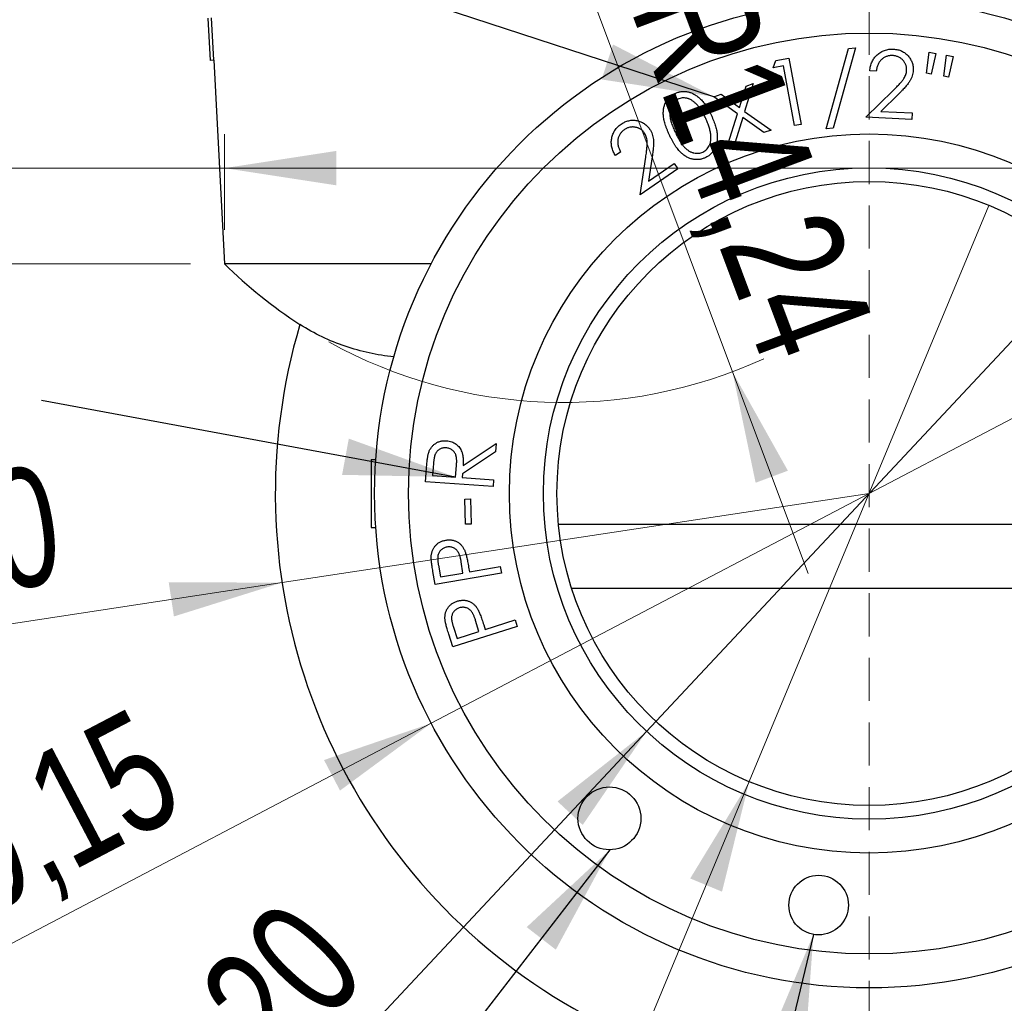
# Model space of a CAD drawing. Header units: millimetres. Extents: x 0 to 420, y 0 to 297.
# Tile 26 of 64: x 159 to 188, y 202 to 231. Entities that reach past the tile are written whole.
import ezdxf

# ---------------------------------------------------------------- set-up
doc = ezdxf.new("R2010")
doc.units = ezdxf.units.MM
doc.linetypes.add('HIDDEN', pattern=[1.905, 1.27, -0.635])
doc.styles.add('SLDTEXTSTYLE1', font='TXT', dxfattribs={"width": 0.75})
doc.dimstyles.new('SLDDIMSTYLE0', dxfattribs={"dimtxt": 3.5, "dimasz": 3.302, "dimexe": 0, "dimexo": 0.0625, "dimgap": 0.875, "dimtad": 1, "dimrnd": 1e-09, "dimzin": 12, "dimdsep": 46, "dimtxsty": 'SLDTEXTSTYLE1', "dimsah": 1, "dimcen": 0.09, "dimadec": 0, "dimazin": 3, "dimtfac": 1, "dimtofl": 0, "dimtmove": 0, "dimatfit": 3, "dimfxl": 0, "dimfrac": 2, "dimtolj": 1, "dimtzin": 12, "dimarcsym": 0})
doc.dimstyles.new('SLDDIMSTYLE1', dxfattribs={"dimtxt": 3.5, "dimasz": 3.302, "dimexe": 0, "dimexo": 0.0625, "dimgap": 0.875, "dimtad": 1, "dimrnd": 1e-09, "dimzin": 12, "dimdsep": 46, "dimtxsty": 'SLDTEXTSTYLE1', "dimsah": 1, "dimcen": 0.09, "dimadec": 0, "dimazin": 3, "dimtfac": 1, "dimtmove": 0, "dimatfit": 0, "dimfxl": 0, "dimfrac": 2, "dimtolj": 1, "dimtzin": 12, "dimarcsym": 0})
doc.dimstyles.new('SLDDIMSTYLE3', dxfattribs={"dimtxt": 0.18, "dimasz": 3.302, "dimexe": 0, "dimexo": 0.0625, "dimgap": 0, "dimtad": 0, "dimtih": 1, "dimtoh": 1, "dimdec": 0, "dimrnd": 1e-09, "dimzin": 0, "dimdsep": 46, "dimtxsty": 'Standard', "dimsah": 1, "dimcen": 0.09, "dimadec": 0, "dimazin": 0, "dimtfac": 3.302, "dimtdec": 0, "dimtofl": 0, "dimtmove": 0, "dimatfit": 3, "dimfxl": 0, "dimfrac": 2, "dimtolj": 1, "dimtzin": 0, "dimarcsym": 0})
doc.dimstyles.new('SLDDIMSTYLE4', dxfattribs={"dimtxt": 3.5, "dimasz": 3.302, "dimexe": 0, "dimexo": 0.0625, "dimgap": 0.875, "dimtad": 1, "dimrnd": 1e-09, "dimzin": 12, "dimdsep": 46, "dimtxsty": 'SLDTEXTSTYLE1', "dimsah": 1, "dimcen": 0, "dimadec": 0, "dimazin": 3, "dimtfac": 1, "dimtofl": 0, "dimtmove": 0, "dimatfit": 3, "dimfxl": 0, "dimfrac": 2, "dimtolj": 1, "dimtzin": 12, "dimarcsym": 0})
doc.dimstyles.new('SLDDIMSTYLE5', dxfattribs={"dimtxt": 3.5, "dimasz": 3.302, "dimexe": 0, "dimexo": 0.0625, "dimgap": 0.875, "dimtad": 1, "dimrnd": 1e-09, "dimzin": 12, "dimdsep": 46, "dimtxsty": 'SLDTEXTSTYLE1', "dimblk1": 'NONE', "dimsah": 1, "dimcen": 0, "dimadec": 0, "dimazin": 3, "dimtfac": 1, "dimtmove": 0, "dimatfit": 3, "dimldrblk": 'NONE', "dimfxl": 0, "dimfrac": 2, "dimtolj": 1, "dimtzin": 12, "dimarcsym": 0})

# ---------------------------------------------------------------- blocks, each defined once
blk = doc.blocks.new('_D_10')
at = {"color": 7, "linetype": 'Continuous', "lineweight": 0}
for p, q in [((164.561, 224.471), (164.561, 227.294)), ((202.561, 224.471), (202.561, 227.294)), ((164.561, 226.294), (153.998, 226.294)), ((164.561, 226.294), (202.561, 226.294))]:
    blk.add_line(p, q, dxfattribs=at)
at = {"color": 7, "linetype": 'Continuous', "lineweight": 18}
for points in [[(164.561, 226.294), (167.863, 225.786), (167.863, 226.802)], [(202.561, 226.294), (199.259, 226.802), (199.259, 225.786)]]:
    blk.add_solid(points, dxfattribs=at)
at = {"color": 7, "linetype": 'Continuous', "lineweight": 18, "insert": (153.998, 230.805), "char_height": 3.5, "attachment_point": 1, "style": 'SLDTEXTSTYLE1'}
blk.add_mtext('38', dxfattribs=at)
blk = doc.blocks.new('_D_11')
at = {"color": 7, "linetype": 'Continuous', "lineweight": 0}
for p, q in [((151.398, 238.871), (151.398, 245.221)), ((162.751, 238.871), (150.398, 238.871)), ((151.398, 238.871), (151.398, 223.471)), ((163.561, 223.471), (150.398, 223.471)), ((151.398, 223.471), (151.398, 217.121))]:
    blk.add_line(p, q, dxfattribs=at)
at = {"color": 7, "linetype": 'Continuous', "lineweight": 18}
for points in [[(151.398, 238.871), (151.906, 242.173), (150.89, 242.173)], [(151.398, 223.471), (150.89, 220.169), (151.906, 220.169)]]:
    blk.add_solid(points, dxfattribs=at)
at = {"color": 7, "linetype": 'Continuous', "lineweight": 18, "insert": (146.887, 224.729), "char_height": 3.5, "attachment_point": 1, "rotation": 90, "style": 'SLDTEXTSTYLE1'}
blk.add_mtext('15,40', dxfattribs=at)
blk = doc.blocks.new('_D_12')
at = {"color": 7, "linetype": 'Continuous', "lineweight": 0}
for q in [(183.561, 216.701), (148.857, 211.434)]:
    blk.add_line((166.259, 214.075), q, dxfattribs=at)
at = {"color": 7, "linetype": 'Continuous', "lineweight": 18}
blk.add_solid([(166.259, 214.075), (162.918, 214.082), (163.071, 213.077)], dxfattribs=at)
at = {"color": 7, "linetype": 'Continuous', "lineweight": 18, "insert": (148.182, 215.881), "char_height": 3.5, "attachment_point": 1, "rotation": 8.6307, "style": 'SLDTEXTSTYLE1'}
blk.add_mtext('R17,50', dxfattribs=at)
blk = doc.blocks.new('_D_13')
at = {"color": 7, "linetype": 'Continuous', "lineweight": 0}
for q in [(196.467, 223.474), (151.544, 199.899)]:
    blk.add_line((170.655, 209.928), q, dxfattribs=at)
at = {"color": 7, "linetype": 'Continuous', "lineweight": 18}
blk.add_solid([(170.655, 209.928), (167.495, 208.844), (167.967, 207.944)], dxfattribs=at)
at = {"color": 7, "linetype": 'Continuous', "lineweight": 18, "char_height": 3.5, "attachment_point": 1, "rotation": 27.6895, "style": 'SLDTEXTSTYLE1'}
for s, insert in [('29,15', (154.103, 206.382)), ('%%c', (149.454, 203.882))]:
    blk.add_mtext(s, dxfattribs=dict(at, insert=insert))
blk = doc.blocks.new('_None')
blk = doc.blocks.new('_D_14')
at = {"color": 7, "linetype": 'Continuous', "lineweight": 0}
for q in [(190.118, 223.713), (160.013, 191.519)]:
    blk.add_line((177.004, 209.689), q, dxfattribs=at)
at = {"color": 7, "linetype": 'Continuous', "lineweight": 18}
blk.add_solid([(177.004, 209.689), (174.378, 207.624), (175.12, 206.93)], dxfattribs=at)
at = {"color": 7, "linetype": 'Continuous', "lineweight": 18, "char_height": 3.5, "attachment_point": 1, "rotation": 46.9215, "style": 'SLDTEXTSTYLE1'}
for s, insert in [('19,20', (160.295, 198.481)), ('%%c', (156.729, 194.589))]:
    blk.add_mtext(s, dxfattribs=dict(at, insert=insert))
blk = doc.blocks.new('_D_15')
at = {"color": 7, "linetype": 'Continuous', "lineweight": 0}
for q in [(187.095, 225.195), (169.506, 182.923)]:
    blk.add_line((180.027, 208.207), q, dxfattribs=at)
at = {"color": 7, "linetype": 'Continuous', "lineweight": 18}
blk.add_solid([(180.027, 208.207), (178.289, 205.353), (179.227, 204.963)], dxfattribs=at)
at = {"color": 7, "linetype": 'Continuous', "lineweight": 18, "char_height": 3.5, "attachment_point": 1, "rotation": 67.4091, "style": 'SLDTEXTSTYLE1'}
for s, insert in [('18,40', (167.332, 189.544)), ('%%c', (165.353, 184.65))]:
    blk.add_mtext(s, dxfattribs=dict(at, insert=insert))
blk = doc.blocks.new('_D_16')
at = {"color": 7, "linetype": 'Continuous', "lineweight": 0}
for q in [(174.544, 233.625), (181.761, 214.341)]:
    blk.add_line((179.535, 220.288), q, dxfattribs=at)
at = {"color": 7, "linetype": 'Continuous', "lineweight": 18}
blk.add_arc((174.544, 233.625), 14.24, 241.0001, 294.5341, dxfattribs=at)
blk.add_solid([(179.535, 220.288), (180.217, 217.018), (181.168, 217.374)], dxfattribs=at)
at = {"color": 7, "linetype": 'Continuous', "lineweight": 18, "insert": (179.788, 232.231), "char_height": 3.5, "attachment_point": 1, "rotation": 290.517, "style": 'SLDTEXTSTYLE1'}
blk.add_mtext('R14,24', dxfattribs=at)

msp = doc.modelspace()

# ---------------------------------------------------------------- linework, layer by layer
at = {"color": 7, "linetype": 'HIDDEN', "lineweight": 18}
msp.add_line((183.56074, 276.62516), (183.56074, 190.9056), dxfattribs=at)
at = {"color": 7, "linetype": 'Continuous', "lineweight": 25}
for p, q in [((164.14502, 229.47089), (164.07937, 230.71917)), ((164.24488, 229.47615), (164.17923, 230.72442)), ((182.29715, 227.45257), (182.95661, 229.82156)), ((183.16494, 229.83638), (182.50388, 227.46739)), ((182.95661, 229.82156), (183.16494, 229.83638)), ((185.25174, 229.08988), (185.32866, 229.70927)), ((185.32866, 229.70927), (185.52498, 229.67521)), ((185.52498, 229.67521), (185.38956, 229.06624)), ((185.76777, 229.00094), (185.84509, 229.61993)), ((185.84509, 229.61993), (186.0414, 229.58587)), ((186.0414, 229.58587), (185.90479, 228.9769)), ((164.24488, 229.47615), (164.14502, 229.47089)), ((164.24491, 229.47564), (164.56074, 223.47104)), ((180.73199, 229.25289), (180.81292, 229.46563)), ((181.03848, 229.30978), (180.73199, 229.25289)), ((180.81292, 229.46563), (181.19673, 229.53655)), ((181.365, 227.54857), (181.03848, 229.30978)), ((181.19673, 229.53655), (181.55891, 227.58422)), ((183.77198, 229.15108), (183.58128, 229.16029)), ((185.38956, 229.06624), (185.25174, 229.08988)), ((185.90479, 228.9769), (185.76777, 229.00094)), ((179.73824, 228.0777), (179.93496, 228.71472)), ((180.1493, 228.78604), (179.89369, 227.96793)), ((179.93496, 228.71472), (180.1493, 228.78604)), ((178.98463, 228.39862), (179.19938, 228.46993)), ((179.19938, 228.46993), (179.73824, 228.0777)), ((183.46709, 227.79691), (184.26717, 228.58057)), ((184.43024, 228.4776), (183.909, 227.96759)), ((179.68055, 227.89701), (178.98463, 228.39862)), ((179.39729, 226.99277), (179.68055, 227.89701)), ((179.89369, 227.96793), (180.67173, 227.41665)), ((183.909, 227.96759), (184.82727, 227.92271)), ((184.82727, 227.92271), (184.81806, 227.73081)), ((179.8352, 227.78684), (179.61044, 227.06368)), ((180.45459, 227.34453), (179.8352, 227.78684)), ((181.55891, 227.58422), (181.365, 227.54857)), ((184.81806, 227.73081), (183.46709, 227.79691)), ((180.67173, 227.41665), (180.45459, 227.34453)), ((182.50388, 227.46739), (182.29715, 227.45257)), ((179.61044, 227.06368), (179.39729, 226.99277)), ((176.24201, 226.76986), (176.08495, 226.66248)), ((176.81372, 225.51064), (176.97838, 226.61401)), ((177.16989, 226.63083), (177.06252, 225.91208)), ((177.06252, 225.91208), (177.81893, 226.42811)), ((177.81893, 226.42811), (177.9267, 226.26986)), ((177.9267, 226.26986), (176.81372, 225.51064)), ((170.65346, 223.47104), (164.56074, 223.47104)), ((171.59257, 217.53004), (172.56893, 218.17907)), ((172.56893, 218.17907), (172.55131, 217.93308)), ((168.88574, 217.70104), (168.88574, 215.70104)), ((168.88574, 217.70104), (169.02008, 217.70104)), ((172.55131, 217.93308), (171.57494, 217.28524)), ((170.48841, 217.04927), (170.51685, 217.4455)), ((170.72238, 217.58412), (170.69754, 217.23396)), ((171.37382, 217.18548), (171.40107, 217.52763)), ((170.69754, 217.23396), (171.37382, 217.18548)), ((171.57494, 217.28524), (171.56693, 217.17146)), ((171.56693, 217.17146), (172.49201, 217.10536)), ((172.49201, 217.10536), (172.47759, 216.90664)), ((172.47759, 216.90664), (170.48841, 217.04927)), ((171.64522, 216.53823), (171.80988, 216.54343)), ((171.66885, 215.79424), (171.64522, 216.53823)), ((171.80988, 216.54343), (171.83352, 215.79944)), ((168.88574, 215.70104), (169.02008, 215.70104)), ((171.83352, 215.79944), (171.66885, 215.79424)), ((174.40536, 215.79599), (192.71611, 215.79599)), ((170.8681, 214.58753), (170.92779, 214.24258)), ((171.59125, 214.35716), (171.53837, 214.68809)), ((171.75832, 214.52943), (171.78236, 214.39041)), ((171.78236, 214.39041), (172.69021, 214.54706)), ((172.69021, 214.54706), (172.72387, 214.35195)), ((170.77154, 214.01501), (170.70464, 214.40363)), ((172.72387, 214.35195), (170.77154, 214.01501)), ((170.92779, 214.24258), (171.59125, 214.35716)), ((192.3243, 213.90104), (174.79718, 213.90104)), ((173.18949, 212.7844), (171.29245, 212.17943)), ((171.30928, 212.76277), (171.41625, 212.42743)), ((172.06128, 212.63336), (171.96313, 212.95588)), ((172.20391, 212.82807), (172.24678, 212.69265)), ((172.24678, 212.69265), (173.12899, 212.9739)), ((173.12899, 212.9739), (173.18949, 212.7844)), ((171.29245, 212.17943), (171.17186, 212.55724)), ((171.41625, 212.42743), (172.06128, 212.63336))]:
    msp.add_line(p, q, dxfattribs=at)
for centre, radius in [((183.56074, 216.70104), 14.575), ((183.56074, 216.70104), 13.575), ((183.56074, 216.70104), 10.6), ((183.56074, 216.70104), 9.6), ((183.56074, 216.70104), 9.2), ((175.90771, 207.1236), 0.9269), ((182.07425, 204.56773), 0.87765)]:
    msp.add_circle(centre, radius, dxfattribs=at)
for centre, radius, start, end in [((174.54429, 233.62456), 14.23957, 225.483621, 236.986285), ((183.56074, 216.70104), 17.5, 163.454756, 16.545244)]:
    msp.add_arc(centre, radius, start, end, dxfattribs=at)
for points, knots in [([(183.58128, 229.16029), (183.58371, 229.18425), (183.58849, 229.23137), (183.60195, 229.30003), (183.62193, 229.36492), (183.64656, 229.42635), (183.67695, 229.48416), (183.71253, 229.53845), (183.75433, 229.5888), (183.80084, 229.63539), (183.85142, 229.67704), (183.90447, 229.71371), (183.96073, 229.74331), (184.0191, 229.76759), (184.0802, 229.78507), (184.14343, 229.79734), (184.20939, 229.80297), (184.25408, 229.80187), (184.27679, 229.80132)], [0, 0, 0, 0, 0.06852395, 0.13481217, 0.19879788, 0.26156442, 0.32295827, 0.38443682, 0.44601875, 0.50892906, 0.5715815, 0.63232438, 0.69219594, 0.75221099, 0.81201007, 0.87278269, 0.93536356, 1, 1, 1, 1]), ([(184.25676, 229.61222), (184.24113, 229.61263), (184.2105, 229.61344), (184.16523, 229.60986), (184.12199, 229.60164), (184.08033, 229.59029), (184.04086, 229.57391), (184.00287, 229.55388), (183.96695, 229.52928), (183.93284, 229.5012), (183.90102, 229.46974), (183.87297, 229.43396), (183.84757, 229.39523), (183.82614, 229.3527), (183.80697, 229.30735), (183.79208, 229.25827), (183.77982, 229.20595), (183.77464, 229.16969), (183.77198, 229.15108)], [0, 0, 0, 0, 0.06291973, 0.12334252, 0.1824076, 0.23994998, 0.29687087, 0.35412608, 0.41259327, 0.47180748, 0.5318871, 0.59235535, 0.65455396, 0.71804787, 0.78386092, 0.85257593, 0.9243215, 1, 1, 1, 1]), ([(184.66782, 229.18153), (184.6681, 229.19529), (184.66867, 229.22248), (184.66452, 229.26278), (184.65635, 229.30176), (184.64502, 229.33972), (184.62853, 229.37583), (184.60899, 229.41112), (184.58461, 229.4446), (184.55725, 229.47698), (184.52678, 229.50661), (184.49403, 229.53309), (184.45911, 229.55539), (184.42242, 229.57445), (184.38374, 229.58968), (184.34325, 229.60134), (184.30069, 229.60908), (184.27161, 229.61115), (184.25676, 229.61222)], [0, 0, 0, 0, 0.06232618, 0.12313884, 0.18306904, 0.24259462, 0.30219091, 0.36261093, 0.42507502, 0.48946153, 0.55450437, 0.61734833, 0.67995587, 0.74193151, 0.80440733, 0.86799269, 0.93256093, 1, 1, 1, 1]), ([(184.27679, 229.80132), (184.29914, 229.79971), (184.34287, 229.79657), (184.40649, 229.78524), (184.46655, 229.76851), (184.52296, 229.7458), (184.57602, 229.7183), (184.62541, 229.68501), (184.67118, 229.64644), (184.71294, 229.60285), (184.75029, 229.556), (184.78263, 229.50678), (184.80951, 229.45595), (184.83098, 229.40334), (184.84706, 229.34898), (184.85784, 229.29291), (184.86334, 229.23505), (184.86227, 229.19609), (184.86173, 229.17632)], [0, 0, 0, 0, 0.07028048, 0.13753866, 0.20242631, 0.26562825, 0.32805966, 0.38967383, 0.45214322, 0.515581, 0.57881629, 0.63996679, 0.70015295, 0.75899742, 0.8180148, 0.87777767, 0.93796383, 1, 1, 1, 1]), ([(184.26717, 228.58057), (184.28655, 228.59965), (184.32382, 228.63637), (184.37727, 228.68936), (184.42482, 228.73918), (184.46752, 228.78479), (184.50477, 228.82688), (184.53705, 228.8651), (184.56337, 228.90016), (184.5924, 228.94065), (184.62028, 228.99091), (184.64542, 229.05244), (184.66205, 229.11622), (184.66589, 229.15967), (184.66782, 229.18153)], [0, 0, 0, 0, 0.11016308, 0.21190847, 0.30487599, 0.38908193, 0.46495619, 0.53255405, 0.59162546, 0.64249959, 0.73428878, 0.82358956, 0.91122999, 1, 1, 1, 1]), ([(184.86173, 229.17632), (184.85939, 229.14856), (184.85477, 229.09353), (184.83478, 229.01307), (184.80555, 228.9356), (184.77213, 228.8736), (184.73975, 228.82362), (184.70977, 228.7833), (184.67542, 228.73964), (184.63591, 228.69321), (184.59181, 228.64341), (184.54256, 228.59073), (184.48835, 228.53488), (184.45008, 228.49716), (184.43024, 228.4776)], [0, 0, 0, 0, 0.099019, 0.19634228, 0.29399942, 0.39311197, 0.44638737, 0.50591455, 0.5719236, 0.64411965, 0.72292588, 0.80870455, 0.90082703, 1, 1, 1, 1]), ([(177.68085, 227.26335), (177.66744, 227.29238), (177.64141, 227.34875), (177.60659, 227.43215), (177.57629, 227.51158), (177.55113, 227.58713), (177.53033, 227.6587), (177.51484, 227.72642), (177.50312, 227.79012), (177.4972, 227.85043), (177.49528, 227.90757), (177.49626, 227.96244), (177.50116, 228.0153), (177.50909, 228.06617), (177.5202, 228.115), (177.53529, 228.16162), (177.55302, 228.20657), (177.57486, 228.24901), (177.59938, 228.28907), (177.62607, 228.32699), (177.65601, 228.36168), (177.68759, 228.3945), (177.72221, 228.42427), (177.75964, 228.45083), (177.79893, 228.47581), (177.82694, 228.48957), (177.84111, 228.49652)], [0, 0, 0, 0, 0.06856412, 0.13312921, 0.19376156, 0.25081284, 0.30383739, 0.35350557, 0.39973875, 0.44262329, 0.48331278, 0.52226834, 0.56022483, 0.59704181, 0.63260801, 0.66747562, 0.70204088, 0.73610787, 0.7696521, 0.80270872, 0.83541619, 0.86781759, 0.90030745, 0.9331313, 0.96618792, 1, 1, 1, 1]), ([(177.84111, 228.49652), (177.85571, 228.50302), (177.88463, 228.51588), (177.92922, 228.53119), (177.97446, 228.54225), (178.01992, 228.55055), (178.06606, 228.55426), (178.11239, 228.55537), (178.15927, 228.55192), (178.20639, 228.5451), (178.25383, 228.53492), (178.30067, 228.51973), (178.34756, 228.50137), (178.39374, 228.47841), (178.43986, 228.45178), (178.48538, 228.42099), (178.53035, 228.38576), (178.57544, 228.3469), (178.62013, 228.3031), (178.66366, 228.25365), (178.70672, 228.19871), (178.74936, 228.13841), (178.79153, 228.07253), (178.83265, 228.00098), (178.87362, 227.92405), (178.89952, 227.87028), (178.91282, 227.84268)], [0, 0, 0, 0, 0.034019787, 0.067386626, 0.100219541, 0.133136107, 0.165682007, 0.19867711, 0.231745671, 0.265651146, 0.30001512, 0.334913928, 0.370403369, 0.407161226, 0.444624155, 0.483748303, 0.524081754, 0.566219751, 0.610463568, 0.657203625, 0.706417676, 0.759050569, 0.81443234, 0.87291959, 0.934751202, 1, 1, 1, 1]), ([(177.92764, 228.32785), (177.90823, 228.31759), (177.8695, 228.29711), (177.81894, 228.25366), (177.77482, 228.20172), (177.74429, 228.15168), (177.72342, 228.10791), (177.71094, 228.07262), (177.70014, 228.03608), (177.69319, 227.99764), (177.68845, 227.95764), (177.68581, 227.91602), (177.68699, 227.8728), (177.69009, 227.82758), (177.6964, 227.77943), (177.70776, 227.72809), (177.72198, 227.67278), (177.74091, 227.61376), (177.76257, 227.55046), (177.78951, 227.48367), (177.81927, 227.41269), (177.84161, 227.36464), (177.85313, 227.33987)], [0, 0, 0, 0, 0.05931053, 0.11835799, 0.17916828, 0.24331329, 0.27648368, 0.31035272, 0.34458484, 0.37955803, 0.41598786, 0.45366756, 0.49237659, 0.53299058, 0.5764206, 0.62373743, 0.67532298, 0.73103587, 0.79154853, 0.85649922, 0.92603099, 1, 1, 1, 1]), ([(178.74495, 227.75934), (178.73423, 227.78143), (178.71331, 227.82452), (178.68102, 227.88689), (178.64747, 227.94483), (178.61465, 227.99954), (178.58042, 228.04964), (178.54586, 228.09583), (178.51131, 228.13838), (178.47579, 228.17646), (178.44041, 228.21115), (178.40501, 228.24239), (178.36921, 228.26977), (178.33338, 228.29342), (178.2979, 228.31416), (178.26181, 228.33053), (178.22592, 228.34408), (178.17846, 228.35576), (178.12045, 228.36447), (178.05258, 228.36373), (177.9875, 228.35261), (177.94757, 228.33609), (177.92764, 228.32785)], [0, 0, 0, 0, 0.0665148, 0.12980133, 0.19026033, 0.24791554, 0.30261626, 0.35458052, 0.40420393, 0.45106407, 0.49558998, 0.5384144, 0.57894521, 0.61758551, 0.65470475, 0.6901641, 0.72485248, 0.75846725, 0.82243705, 0.88323514, 0.94172131, 1, 1, 1, 1]), ([(178.91282, 227.84268), (178.92554, 227.81497), (178.95033, 227.76099), (178.9838, 227.6808), (179.01203, 227.60355), (179.03652, 227.52968), (179.05561, 227.45873), (179.0708, 227.39089), (179.08074, 227.32609), (179.08654, 227.26427), (179.08797, 227.20526), (179.08658, 227.14852), (179.0814, 227.09389), (179.07258, 227.04143), (179.0605, 226.99111), (179.04544, 226.94291), (179.02648, 226.89696), (179.004, 226.85341), (178.97886, 226.81238), (178.95145, 226.77368), (178.92096, 226.73834), (178.88832, 226.7051), (178.85323, 226.6748), (178.81545, 226.64721), (178.77523, 226.62245), (178.7468, 226.60823), (178.73253, 226.60109)], [0, 0, 0, 0, 0.064936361, 0.126539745, 0.185044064, 0.24010325, 0.29227698, 0.341494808, 0.388127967, 0.431836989, 0.473672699, 0.51380212, 0.552669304, 0.590459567, 0.627030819, 0.662840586, 0.697920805, 0.732783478, 0.767132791, 0.800369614, 0.833664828, 0.866455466, 0.899534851, 0.932310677, 0.966026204, 1, 1, 1, 1]), ([(176.08495, 226.66248), (176.07244, 226.68298), (176.04786, 226.72322), (176.01779, 226.78616), (175.99392, 226.84938), (175.9771, 226.91333), (175.96604, 226.97739), (175.96196, 227.04214), (175.96511, 227.10718), (175.97357, 227.17219), (175.98902, 227.23552), (176.00921, 227.29651), (176.03591, 227.35402), (176.06805, 227.4082), (176.10555, 227.45928), (176.1492, 227.50635), (176.19765, 227.55112), (176.23395, 227.57687), (176.25242, 227.58997)], [0, 0, 0, 0, 0.06857766, 0.1346195, 0.19896883, 0.2613458, 0.32325544, 0.38442109, 0.44628839, 0.50904345, 0.57141692, 0.63222692, 0.69231809, 0.75219084, 0.81194189, 0.87297412, 0.93536626, 1, 1, 1, 1]), ([(176.25242, 227.58997), (176.2712, 227.60202), (176.30794, 227.6256), (176.36511, 227.65521), (176.42305, 227.67774), (176.48136, 227.6937), (176.53995, 227.70422), (176.5991, 227.70703), (176.65877, 227.70457), (176.71798, 227.69455), (176.77591, 227.67992), (176.83117, 227.66031), (176.88331, 227.6362), (176.93206, 227.60721), (176.97743, 227.57335), (177.01964, 227.53522), (177.05855, 227.49238), (177.08137, 227.46092), (177.09297, 227.44494)], [0, 0, 0, 0, 0.07026706, 0.13742507, 0.20241287, 0.26568052, 0.32756993, 0.3894922, 0.45181319, 0.51529301, 0.57823685, 0.63983255, 0.69967418, 0.75889767, 0.81812116, 0.87767977, 0.9378325, 1, 1, 1, 1]), ([(178.89599, 227.26375), (178.89362, 227.28274), (178.88881, 227.32125), (178.87836, 227.3796), (178.86416, 227.4393), (178.84686, 227.50062), (178.82659, 227.56356), (178.80212, 227.62758), (178.77567, 227.69347), (178.75531, 227.73713), (178.74495, 227.75934)], [0, 0, 0, 0, 0.11027586, 0.2236669, 0.34147847, 0.46380999, 0.59087387, 0.72240554, 0.8587696, 1, 1, 1, 1]), ([(176.34978, 227.42811), (176.33719, 227.41897), (176.31242, 227.401), (176.27875, 227.37083), (176.24872, 227.33868), (176.22312, 227.30396), (176.20088, 227.26746), (176.18269, 227.22866), (176.16873, 227.18766), (176.15864, 227.14473), (176.15314, 227.10042), (176.15195, 227.0552), (176.15513, 227.00929), (176.16327, 226.9626), (176.17629, 226.91522), (176.19369, 226.86707), (176.21514, 226.818), (176.23292, 226.78614), (176.24201, 226.76986)], [0, 0, 0, 0, 0.062786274, 0.1235281, 0.182310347, 0.240134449, 0.297488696, 0.354677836, 0.412845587, 0.472115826, 0.532463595, 0.592898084, 0.654540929, 0.71803454, 0.783982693, 0.852740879, 0.92470584, 1, 1, 1, 1]), ([(176.93552, 227.33276), (176.92745, 227.34388), (176.91151, 227.36589), (176.8841, 227.39541), (176.85472, 227.42195), (176.82237, 227.44433), (176.78775, 227.46366), (176.75076, 227.47979), (176.71127, 227.49219), (176.66992, 227.50085), (176.62784, 227.50588), (176.58584, 227.508), (176.54468, 227.50434), (176.50404, 227.49783), (176.46439, 227.48613), (176.42485, 227.47175), (176.38672, 227.4516), (176.36222, 227.43603), (176.34978, 227.42811)], [0, 0, 0, 0, 0.06240979, 0.12342204, 0.18276223, 0.2420465, 0.30183838, 0.3627418, 0.42514273, 0.48967777, 0.55451194, 0.61769646, 0.68041553, 0.74199599, 0.80445596, 0.86805038, 0.93294421, 1, 1, 1, 1]), ([(176.97838, 226.61401), (176.98247, 226.64084), (176.9903, 226.69232), (177.00034, 226.76658), (177.00848, 226.83468), (177.01436, 226.89669), (177.01901, 226.95249), (177.02147, 227.0022), (177.02205, 227.04592), (177.02, 227.09563), (177.01299, 227.15245), (176.99529, 227.21644), (176.97037, 227.27726), (176.94715, 227.31422), (176.93552, 227.33276)], [0, 0, 0, 0, 0.11027158, 0.2115658, 0.30444471, 0.3889413, 0.46459911, 0.53196078, 0.59110715, 0.64215812, 0.73409394, 0.82294365, 0.91122156, 1, 1, 1, 1]), ([(177.09297, 227.44494), (177.10775, 227.42151), (177.13712, 227.375), (177.16987, 227.29927), (177.19306, 227.22015), (177.20339, 227.15089), (177.20773, 227.09176), (177.20822, 227.04175), (177.20699, 226.98644), (177.20369, 226.92578), (177.19838, 226.85967), (177.19126, 226.78805), (177.18149, 226.71114), (177.17384, 226.6582), (177.16989, 226.63083)], [0, 0, 0, 0, 0.09891399, 0.19640385, 0.29386097, 0.3929235, 0.44605791, 0.5057468, 0.57165046, 0.64384652, 0.72286989, 0.80876446, 0.90114825, 1, 1, 1, 1]), ([(178.73253, 226.60109), (178.71821, 226.59469), (178.68973, 226.58196), (178.64559, 226.56757), (178.60132, 226.55544), (178.55647, 226.5481), (178.51133, 226.54393), (178.4658, 226.54377), (178.41982, 226.54626), (178.37365, 226.55337), (178.32742, 226.5635), (178.28186, 226.57859), (178.23658, 226.59714), (178.1919, 226.61958), (178.14738, 226.64584), (178.1036, 226.67627), (178.06015, 226.71055), (178.01688, 226.74875), (177.97435, 226.79241), (177.93167, 226.84151), (177.88932, 226.89681), (177.84746, 226.95852), (177.80465, 227.02559), (177.76361, 227.0997), (177.721, 227.17891), (177.6945, 227.23465), (177.68085, 227.26335)], [0, 0, 0, 0, 0.03365161, 0.06692132, 0.0995324, 0.13209809, 0.16433278, 0.19672769, 0.22975568, 0.26308092, 0.29687996, 0.33123845, 0.36594794, 0.40184462, 0.43847217, 0.4768002, 0.51619925, 0.55721802, 0.60059897, 0.64692956, 0.69681333, 0.75000884, 0.8069544, 0.86754412, 0.93179197, 1, 1, 1, 1]), ([(177.85313, 227.33987), (177.86487, 227.31523), (177.88761, 227.26751), (177.92298, 227.19928), (177.95778, 227.13653), (177.99161, 227.07888), (178.02585, 227.02729), (178.05891, 226.98076), (178.09139, 226.93945), (178.12407, 226.90359), (178.15674, 226.87201), (178.18985, 226.84426), (178.22316, 226.8194), (178.25669, 226.797), (178.29141, 226.77877), (178.32622, 226.76295), (178.36172, 226.75038), (178.40903, 226.73852), (178.4675, 226.72984), (178.53587, 226.73119), (178.60147, 226.74223), (178.64182, 226.75871), (178.66202, 226.76695)], [0, 0, 0, 0, 0.07391166, 0.14313392, 0.20804123, 0.26819742, 0.32406169, 0.37564072, 0.42274076, 0.46625772, 0.50692113, 0.54567453, 0.58313773, 0.61944521, 0.65471316, 0.68918991, 0.72292864, 0.75651977, 0.8211606, 0.88228286, 0.94108367, 1, 1, 1, 1]), ([(178.66202, 226.76695), (178.68143, 226.77721), (178.72018, 226.79769), (178.77044, 226.841), (178.81451, 226.89223), (178.84451, 226.94175), (178.86552, 226.9848), (178.87752, 227.0198), (178.88791, 227.05622), (178.89491, 227.09447), (178.89921, 227.13451), (178.90142, 227.17613), (178.89998, 227.21949), (178.89734, 227.2488), (178.89599, 227.26375)], [0, 0, 0, 0, 0.11180186, 0.22310781, 0.33625708, 0.45565349, 0.51756411, 0.58053565, 0.6442229, 0.71081826, 0.77873383, 0.84972503, 0.92339, 1, 1, 1, 1]), ([(169.55254, 220.72608), (169.06044, 220.78323), (168.58232, 220.88584), (167.65737, 221.19825), (167.21056, 221.40822), (166.78532, 221.68455)], [0, 0, 0, 0, 0.5, 0.5, 1, 1, 1, 1]), ([(170.57615, 217.89262), (170.58089, 217.90684), (170.59023, 217.93487), (170.60756, 217.97531), (170.62794, 218.01316), (170.65098, 218.0488), (170.67674, 218.08214), (170.70503, 218.11334), (170.7363, 218.14213), (170.77015, 218.16828), (170.80611, 218.19209), (170.8441, 218.21209), (170.8839, 218.22819), (170.92514, 218.24108), (170.96819, 218.25024), (171.01294, 218.25597), (171.05933, 218.2574), (171.09071, 218.25594), (171.10659, 218.2552)], [0, 0, 0, 0, 0.064466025, 0.126968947, 0.188880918, 0.249083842, 0.309264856, 0.369828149, 0.42996806, 0.491760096, 0.553552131, 0.615194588, 0.675972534, 0.73790314, 0.800745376, 0.864985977, 0.931632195, 1, 1, 1, 1]), ([(171.10659, 218.2552), (171.1329, 218.25246), (171.18414, 218.24713), (171.25759, 218.22689), (171.32548, 218.19815), (171.38719, 218.15982), (171.44179, 218.11303), (171.48969, 218.05888), (171.52791, 217.99593), (171.55341, 217.93823), (171.56928, 217.8878), (171.57908, 217.84626), (171.58724, 217.80149), (171.5927, 217.75344), (171.59576, 217.70209), (171.59688, 217.64756), (171.59623, 217.58982), (171.59381, 217.55033), (171.59257, 217.53004)], [0, 0, 0, 0, 0.07983013, 0.15554126, 0.22933986, 0.30205472, 0.37422725, 0.44605222, 0.51966614, 0.59595961, 0.63618388, 0.67937107, 0.72491007, 0.77368985, 0.82547193, 0.8803966, 0.93854359, 1, 1, 1, 1]), ([(171.09177, 218.04846), (171.07532, 218.04897), (171.04293, 218.04996), (170.99501, 218.04271), (170.94884, 218.0292), (170.90547, 218.00815), (170.86556, 217.98206), (170.83053, 217.95076), (170.80094, 217.91476), (170.78103, 217.88053), (170.76766, 217.84979), (170.75914, 217.82255), (170.7506, 217.79204), (170.74369, 217.75755), (170.73658, 217.71956), (170.73148, 217.67763), (170.72586, 217.63216), (170.72357, 217.60056), (170.72238, 217.58412)], [0, 0, 0, 0, 0.07281369, 0.14338868, 0.21381205, 0.28530466, 0.35623379, 0.42456853, 0.49271068, 0.56195477, 0.59934344, 0.64108966, 0.68833703, 0.7397713, 0.79690286, 0.85961097, 0.92694606, 1, 1, 1, 1]), ([(171.40107, 217.52763), (171.40206, 217.54365), (171.40399, 217.57461), (171.40578, 217.61963), (171.40559, 217.66145), (171.40482, 217.70025), (171.40127, 217.73562), (171.39756, 217.76804), (171.39205, 217.79726), (171.3825, 217.83159), (171.36708, 217.87068), (171.34269, 217.91333), (171.31123, 217.95059), (171.27433, 217.98254), (171.23321, 218.00882), (171.1888, 218.02927), (171.1414, 218.04318), (171.10842, 218.04669), (171.09177, 218.04846)], [0, 0, 0, 0, 0.06974805, 0.13477719, 0.19570316, 0.2514341, 0.30328432, 0.35006536, 0.39319535, 0.43233087, 0.50473867, 0.57519992, 0.64481267, 0.71555527, 0.78653781, 0.85612155, 0.9273763, 1, 1, 1, 1]), ([(170.51685, 217.4455), (170.51878, 217.47195), (170.52249, 217.52273), (170.52896, 217.59551), (170.53543, 217.66169), (170.54348, 217.72088), (170.55016, 217.77351), (170.5583, 217.81917), (170.56642, 217.85828), (170.57309, 217.88183), (170.57615, 217.89262)], [0, 0, 0, 0, 0.17611125, 0.33815131, 0.48526601, 0.61760584, 0.73488262, 0.83753447, 0.92555771, 1, 1, 1, 1]), ([(170.65576, 214.85956), (170.65715, 214.87388), (170.6599, 214.90226), (170.66771, 214.94387), (170.67777, 214.98426), (170.69234, 215.02266), (170.70836, 215.06028), (170.72867, 215.09584), (170.75169, 215.13002), (170.77704, 215.163), (170.80595, 215.19326), (170.83734, 215.22114), (170.87146, 215.24612), (170.90855, 215.26761), (170.94784, 215.28662), (170.98989, 215.30217), (171.03446, 215.31514), (171.06542, 215.32121), (171.08124, 215.32431)], [0, 0, 0, 0, 0.063128, 0.12511301, 0.18569289, 0.24560231, 0.30519243, 0.36504445, 0.42504847, 0.48603553, 0.54741588, 0.60847336, 0.67015818, 0.73270356, 0.79642773, 0.8615499, 0.92928026, 1, 1, 1, 1]), ([(171.11609, 215.12238), (171.10022, 215.11894), (171.06875, 215.1121), (171.02378, 215.09439), (170.98261, 215.06929), (170.94472, 215.03928), (170.91202, 215.00409), (170.88507, 214.96537), (170.86537, 214.92304), (170.85398, 214.8852), (170.84885, 214.8522), (170.84637, 214.82396), (170.84639, 214.79252), (170.84693, 214.75775), (170.85001, 214.71981), (170.85441, 214.67853), (170.86043, 214.63405), (170.86548, 214.60341), (170.8681, 214.58753)], [0, 0, 0, 0, 0.07235502, 0.14345442, 0.21422393, 0.2866671, 0.3582907, 0.42766104, 0.49611812, 0.56564418, 0.60303977, 0.64487474, 0.69191978, 0.7431431, 0.79986507, 0.86154613, 0.92824286, 1, 1, 1, 1]), ([(171.08124, 215.32431), (171.09723, 215.32687), (171.12856, 215.3319), (171.17522, 215.33428), (171.22024, 215.33436), (171.26361, 215.3296), (171.30558, 215.32237), (171.34566, 215.31039), (171.3845, 215.29579), (171.42132, 215.27668), (171.45634, 215.25474), (171.48961, 215.23029), (171.52018, 215.20222), (171.54884, 215.17156), (171.57564, 215.1381), (171.59949, 215.1014), (171.62172, 215.06211), (171.63446, 215.03434), (171.64093, 215.02022)], [0, 0, 0, 0, 0.06998521, 0.13709061, 0.20176696, 0.2644536, 0.32550179, 0.38562537, 0.44503483, 0.50469073, 0.56461433, 0.62362959, 0.6829042, 0.74377735, 0.80501097, 0.86795241, 0.93284493, 1, 1, 1, 1]), ([(171.53837, 214.68809), (171.53555, 214.70427), (171.5301, 214.73552), (171.52032, 214.78035), (171.51053, 214.82173), (171.49964, 214.85937), (171.48849, 214.89348), (171.47691, 214.92417), (171.46471, 214.95127), (171.44759, 214.98218), (171.42407, 215.01637), (171.38973, 215.0506), (171.35129, 215.07975), (171.308, 215.10173), (171.2622, 215.11791), (171.21439, 215.1267), (171.16534, 215.12909), (171.13262, 215.12464), (171.11609, 215.12238)], [0, 0, 0, 0, 0.07133884, 0.13778124, 0.1992629, 0.25599396, 0.30790593, 0.35509147, 0.39844156, 0.43686637, 0.5084806, 0.57780046, 0.64659654, 0.71716477, 0.78779258, 0.85684983, 0.92767745, 1, 1, 1, 1]), ([(170.70464, 214.40363), (170.69999, 214.43032), (170.69107, 214.4815), (170.68001, 214.55514), (170.67064, 214.62217), (170.66347, 214.68255), (170.65798, 214.73622), (170.65524, 214.78327), (170.65406, 214.82365), (170.65523, 214.84835), (170.65576, 214.85956)], [0, 0, 0, 0, 0.17693981, 0.33926948, 0.4862994, 0.61893187, 0.73635346, 0.83858166, 0.92668969, 1, 1, 1, 1]), ([(171.64093, 215.02022), (171.6456, 215.00851), (171.65585, 214.98284), (171.66951, 214.93979), (171.68395, 214.88946), (171.69814, 214.83165), (171.71298, 214.76661), (171.72819, 214.69424), (171.74332, 214.61433), (171.75318, 214.55856), (171.75832, 214.52943)], [0, 0, 0, 0, 0.07477988, 0.16401723, 0.26788964, 0.38554636, 0.5172648, 0.66386501, 0.82445553, 1, 1, 1, 1]), ([(171.06088, 213.00435), (171.0603, 213.01877), (171.05915, 213.04735), (171.0606, 213.08984), (171.06595, 213.13136), (171.07436, 213.17165), (171.08561, 213.21113), (171.10046, 213.24942), (171.11855, 213.28681), (171.1398, 213.32288), (171.16412, 213.35737), (171.1918, 213.38939), (171.22237, 213.41878), (171.25594, 213.44541), (171.29257, 213.46948), (171.33222, 213.49107), (171.37499, 213.51007), (171.40495, 213.52034), (171.42026, 213.52559)], [0, 0, 0, 0, 0.06303202, 0.12491694, 0.18548436, 0.24566844, 0.30456921, 0.36459189, 0.42486639, 0.48580077, 0.54731333, 0.6089475, 0.67042685, 0.73229251, 0.79588363, 0.861674, 0.92932129, 1, 1, 1, 1]), ([(171.48276, 213.32967), (171.46733, 213.32413), (171.43678, 213.31316), (171.39489, 213.28863), (171.35703, 213.2585), (171.32375, 213.22312), (171.29575, 213.18385), (171.27448, 213.14143), (171.26031, 213.09667), (171.25474, 213.05729), (171.25355, 213.0237), (171.25547, 212.99533), (171.25897, 212.96387), (171.26534, 212.92962), (171.27273, 212.89211), (171.28305, 212.85172), (171.29484, 212.80807), (171.30435, 212.77822), (171.30928, 212.76277)], [0, 0, 0, 0, 0.07258758, 0.14369833, 0.21408771, 0.28656889, 0.35837912, 0.42724455, 0.49617616, 0.56561225, 0.60294347, 0.64506065, 0.69156349, 0.74326686, 0.79948485, 0.86110842, 0.92806532, 1, 1, 1, 1]), ([(171.42026, 213.52559), (171.43583, 213.53021), (171.46631, 213.53926), (171.51222, 213.54896), (171.55712, 213.55466), (171.60096, 213.55622), (171.64358, 213.55427), (171.68518, 213.5487), (171.72575, 213.53913), (171.76501, 213.52524), (171.80306, 213.50862), (171.83933, 213.48837), (171.87389, 213.46503), (171.90683, 213.43861), (171.93775, 213.40868), (171.96706, 213.37583), (171.99442, 213.33958), (172.01085, 213.31364), (172.01922, 213.30043)], [0, 0, 0, 0, 0.06987033, 0.13682901, 0.20170287, 0.26439365, 0.32538573, 0.38513016, 0.44479712, 0.504417, 0.56411717, 0.62329212, 0.682912, 0.74341193, 0.80479274, 0.86789321, 0.93272631, 1, 1, 1, 1]), ([(171.96313, 212.95588), (171.958, 212.97153), (171.94809, 213.00175), (171.93248, 213.04505), (171.91684, 213.08472), (171.9015, 213.12088), (171.88519, 213.15303), (171.86951, 213.18186), (171.85327, 213.2069), (171.83238, 213.23547), (171.80361, 213.26577), (171.76517, 213.29583), (171.72264, 213.31944), (171.67664, 213.3355), (171.62878, 213.34535), (171.58004, 213.34764), (171.53081, 213.34304), (171.49895, 213.33418), (171.48276, 213.32967)], [0, 0, 0, 0, 0.07122782, 0.13754485, 0.19899834, 0.25564772, 0.30730482, 0.35487425, 0.39748744, 0.43629908, 0.50779566, 0.57734355, 0.64662235, 0.71713476, 0.78724631, 0.85721499, 0.92744062, 1, 1, 1, 1]), ([(172.01922, 213.30043), (172.02547, 213.2894), (172.03922, 213.26518), (172.05892, 213.22429), (172.0801, 213.17616), (172.10252, 213.12071), (172.12602, 213.05787), (172.15071, 212.98765), (172.17728, 212.91041), (172.19479, 212.85628), (172.20391, 212.82807)], [0, 0, 0, 0, 0.07484103, 0.16443115, 0.26789192, 0.38534887, 0.51762539, 0.66404939, 0.82491777, 1, 1, 1, 1]), ([(171.17186, 212.55724), (171.16362, 212.58325), (171.14784, 212.63303), (171.12676, 212.70484), (171.10802, 212.77016), (171.09299, 212.82929), (171.08034, 212.882), (171.07066, 212.92832), (171.06383, 212.9684), (171.0618, 212.99312), (171.06088, 213.00435)], [0, 0, 0, 0, 0.17737608, 0.339441, 0.48647407, 0.61912566, 0.73599234, 0.83882887, 0.92674663, 1, 1, 1, 1])]:
    msp.add_open_spline(points, degree=3, knots=knots, dxfattribs=at)

# ---------------------------------------------------------------- dimensions: what is measured, and where the dimension line sits
at = {"color": 7, "linetype": 'Continuous', "lineweight": 18}
for base, p1, p2, angle, dimstyle, picture, middle in [((151.39833, 223.47104), (163.75074, 238.87104), (164.56074, 223.47104), 90, 'SLDDIMSTYLE1', '_D_11', (151.39833, 230.54812)), ((202.56074, 226.29363), (164.56074, 223.47104), (202.56074, 223.47104), 0, 'SLDDIMSTYLE0', '_D_10', (156.5843, 226.29363))]:
    dim = msp.add_linear_dim(base=base, p1=p1, p2=p2, angle=angle, dimstyle=dimstyle, dxfattribs=at)
    dim.commit()
    dim.dimension.update_dxf_attribs({"geometry": picture, "text_midpoint": middle, "dimtype": 160})
for center, mpoint, picture, middle in [((174.54429, 233.62456), (179.53505, 220.28823), '_D_16', (178.30208, 223.583)), ((183.56074, 216.70104), (166.25891, 214.0749), '_D_12', (155.876, 212.49895))]:
    dim = msp.add_radius_dim(center=center, mpoint=mpoint, dimstyle='SLDDIMSTYLE4', dxfattribs=at)
    dim.commit()
    dim.dimension.update_dxf_attribs({"geometry": picture, "text_midpoint": middle, "dimtype": 164})
for p1, p2, picture, middle in [((187.09491, 225.19513), (180.02657, 208.20694), '_D_15', (172.70245, 190.60401)), ((196.46659, 223.47375), (170.65489, 209.92833), '_D_13', (158.90887, 203.76428)), ((190.11753, 223.71306), (177.00394, 209.68902), '_D_14', (165.68809, 197.58752))]:
    dim = msp.add_diameter_dim_2p(p1=p1, p2=p2, dimstyle='SLDDIMSTYLE5', dxfattribs=at)
    dim.commit()
    dim.dimension.update_dxf_attribs({"geometry": picture, "text_midpoint": middle, "dimtype": 163})

# ---------------------------------------------------------------- leaders
at = {"color": 7, "linetype": 'Continuous', "lineweight": 0}
for points in [[(178.98463, 228.39862), (159.62107, 234.72416)], [(171.37382, 217.18548), (159.16766, 219.44051)], [(175.91941, 206.19677), (162.35663, 188.67553)], [(181.92096, 203.70357), (178.31407, 188.67553)]]:
    msp.add_leader(points, dimstyle='SLDDIMSTYLE3', dxfattribs=at)

doc.saveas('drawing.dxf')
